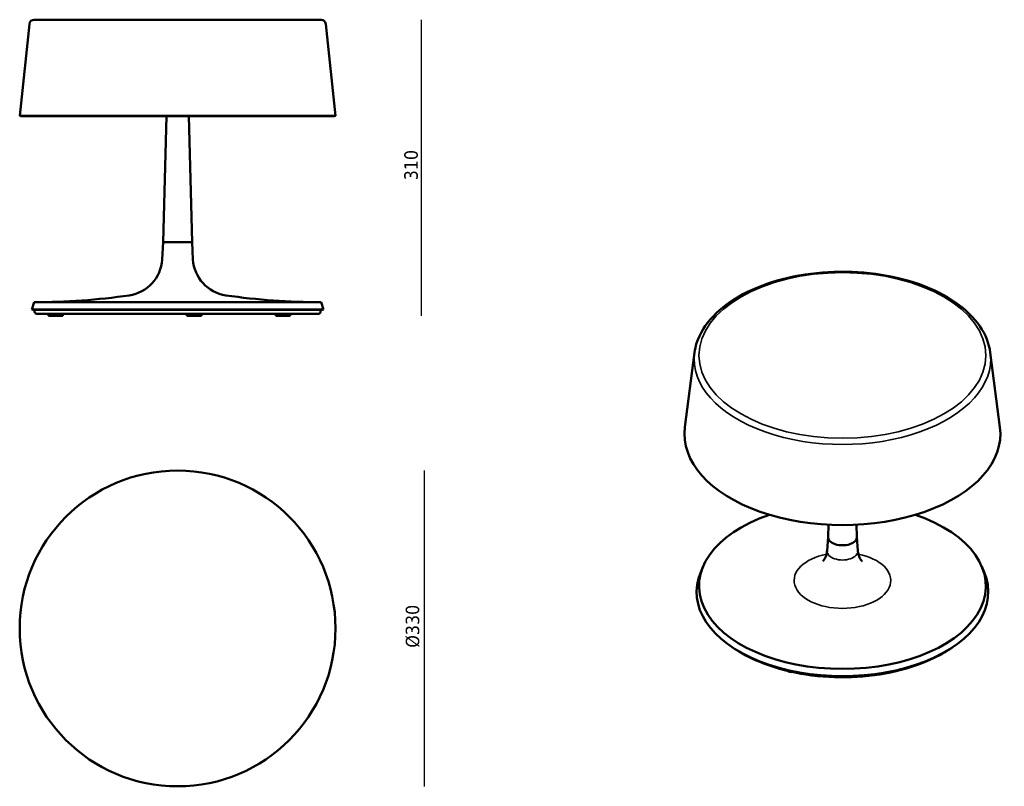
# Model space of a CAD drawing. Header units: millimetres. Extents: x 299 to 1322, y 191 to 987.
import ezdxf

# ---------------------------------------------------------------- set-up
doc = ezdxf.new("R2010")
doc.units = ezdxf.units.MM
doc.header["$LTSCALE"] = 4
for name, color, linetype, lineweight in [('Quota (ISO)', 7, 'Continuous', 25), ('Visibile (ISO)', 7, 'Continuous', 50), ('Visibile sottile (ISO)', 7, 'Continuous', 35)]:
    doc.layers.add(name, color=color, linetype=linetype, lineweight=lineweight)
doc.styles.add('Testo nota (ISO)', font='tahoma.ttf')
doc.dimstyles.new('Default (ISO)', dxfattribs={"dimscale": 4, "dimtxt": 3.5, "dimasz": 2.5, "dimexe": 3.175, "dimexo": 0, "dimgap": 0.762, "dimtad": 1, "dimrnd": 1e-08, "dimzin": 0, "dimtxsty": 'Testo nota (ISO)', "dimcen": 0.09, "dimdle": 10, "dimclrd": 256, "dimclre": 256, "dimclrt": 256, "dimazin": 0, "dimtfac": 1.001486, "dimtmove": 0, "dimatfit": 3, "dimfxl": 1, "dimtolj": 1, "dimtzin": 0, "dimlwd": -1, "dimlwe": -1, "dimarcsym": 0})

# ---------------------------------------------------------------- blocks, each defined once
blk = doc.blocks.new('*D3')
at = {"layer": 'Defpoints', "color": 0, "transparency": 16777216}
for p in [(462.9, 987.3), (572.5, 679.8), (716, 679.8)]:
    blk.add_point(p, dxfattribs=at)
at = {"layer": 'Quota (ISO)', "transparency": 16777216}
blk.add_line((716, 987.3), (716, 679.8), dxfattribs=at)
at = {"layer": 'Quota (ISO)', "transparency": 16777216, "insert": (698.4, 815.2), "char_height": 14, "attachment_point": 1, "rotation": 90, "style": 'Testo nota (ISO)'}
blk.add_mtext('\\A1; \\fTahoma|b0|i0;\\H14.0000;310', dxfattribs=at)
blk = doc.blocks.new('_None')
blk = doc.blocks.new('*D5')
at = {"layer": 'Defpoints', "color": 0, "transparency": 16777216}
for p in [(462.9, 518.9), (462.9, 190.9), (718.9, 190.9)]:
    blk.add_point(p, dxfattribs=at)
at = {"layer": 'Quota (ISO)', "transparency": 16777216}
blk.add_line((718.9, 518.9), (718.9, 190.9), dxfattribs=at)
at = {"layer": 'Quota (ISO)', "transparency": 16777216, "insert": (699.9, 329.7), "char_height": 14, "attachment_point": 1, "rotation": 90, "style": 'Testo nota (ISO)'}
blk.add_mtext('\\A1; \\fTahoma|b0|i0;\\H14.0000;Ø330', dxfattribs=at)

msp = doc.modelspace()

# ---------------------------------------------------------------- linework, layer by layer
at = {"layer": 'Visibile (ISO)'}
for p, q in [((308.96, 982.809), (298.932, 887.287)), ((611.932, 987.287), (313.932, 987.287)), ((616.905, 982.809), (626.932, 887.287)), ((298.932, 887.287), (626.932, 887.287)), ((300.424, 887.13), (298.932, 887.287)), ((300.424, 887.13), (625.441, 887.13)), ((451.376, 887.13), (447.932, 756.287)), ((474.489, 887.13), (477.932, 756.287)), ((625.441, 887.13), (626.932, 887.287)), ((447.932, 756.287), (446.932, 738.287)), ((477.932, 756.287), (447.932, 756.287)), ((477.932, 756.287), (478.932, 738.287)), ((313.932, 693.787), (311.432, 686.287)), ((614.432, 686.287), (311.432, 686.287)), ((312.855, 685.813), (311.432, 686.287)), ((613.009, 685.813), (312.855, 685.813)), ((611.932, 693.787), (313.932, 693.787)), ((314.432, 683.813), (314.432, 685.813)), ((611.432, 683.813), (611.432, 685.813)), ((611.932, 693.787), (614.432, 686.287)), ((613.009, 685.813), (614.432, 686.287)), ((609.432, 681.813), (316.432, 681.813)), ((328.693, 679.813), (328.693, 681.813)), ((328.693, 679.813), (343.693, 679.813)), ((343.693, 679.813), (343.693, 681.813)), ((472.622, 679.813), (472.622, 681.813)), ((472.622, 679.813), (487.622, 679.813)), ((487.622, 679.813), (487.622, 681.813)), ((564.982, 679.813), (564.982, 681.813)), ((564.982, 679.813), (579.982, 679.813)), ((579.982, 679.813), (579.982, 681.813)), ((999.953, 641.489), (989.953, 563.925)), ((1307.048, 641.489), (1317.048, 563.925)), ((1138.906, 462.587), (1138.503, 450.097)), ((1168.095, 462.587), (1168.498, 450.097)), ((1138.506, 450.187), (1137.513, 435.602)), ((1168.495, 450.187), (1169.488, 435.602)), ((1008.699, 419.181), (1006.269, 413.398)), ((1298.303, 419.181), (1300.732, 413.398))]:
    msp.add_line(p, q, dxfattribs=at)
msp.add_circle((462.932, 354.931), 164, dxfattribs=at)
for centre, radius, start, end in [((313.932, 982.287), 5, 90, 174.007383), ((611.932, 982.287), 5, 5.992617, 90), ((406.994, 740.506), 40, 278.258878, 356.82017), ((518.871, 740.506), 40, 183.17983, 261.741122), ((313.932, 1381.641), 687.854, 270, 278.258878), ((611.932, 1381.641), 687.854, 261.741122, 270), ((316.432, 683.813), 2, 180, 270), ((609.432, 683.813), 2, 270, 0)]:
    msp.add_arc(centre, radius, start, end, dxfattribs=at)
for centre, major_axis, start_param, end_param in [((1153.501, 556.897), (164, 0), 3.06729652, 6.35748144), ((1153.501, 398.905), (-149, 0), 5.2465107, 10.46145257), ((1153.501, 449.936), (-15, 0), 6.26457616, 9.44338711), ((1153.501, 392.781), (-151.5, 0), 6.04524418, 9.66271909), ((1101.588, 313.985), (-7.5, 0), 0.83618267, 1.54941078)]:
    msp.add_ellipse(centre, major_axis=major_axis, ratio=0.57735027, start_param=start_param, end_param=end_param, dxfattribs=at)
for points, knots in [([(1307.048, 641.489), (1305.826, 650.974), (1302.106, 660.268), (1290.025, 677.931), (1281.453, 686.249), (1260.243, 700.995), (1247.5, 707.371), (1219.289, 717.417), (1203.823, 721.083), (1171.756, 725.369), (1155.164, 725.995), (1122.482, 724.163), (1106.398, 721.707), (1076.303, 713.928), (1062.3, 708.602), (1037.777, 695.525), (1027.263, 687.77), (1010.982, 670.546), (1005.161, 661.079), (1001.082, 647.974), (1000.372, 644.741), (999.953, 641.489)], [5.57208328, 5.57208328, 5.57208328, 5.57208328, 5.87388487, 5.87388487, 6.19081273, 6.19081273, 6.5159238, 6.5159238, 6.84109125, 6.84109125, 7.16539038, 7.16539038, 7.48952133, 7.48952133, 7.81428795, 7.81428795, 8.1398208, 8.1398208, 8.46160935, 8.46160935, 8.56508366, 8.56508366, 8.56508366, 8.56508366]), ([(1133.125, 424.713), (1133.125, 424.713), (1133.18, 424.758), (1133.526, 425.094), (1134.038, 425.632), (1135.431, 427.774), (1136.359, 429.626), (1137.226, 433.107), (1137.427, 434.338), (1137.513, 435.602)], [3.070414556, 3.070414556, 3.070414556, 3.070414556, 3.147919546, 3.147919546, 3.324951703, 3.324951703, 3.541299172, 3.541299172, 3.644834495, 3.644834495, 3.644834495, 3.644834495]), ([(1169.488, 435.602), (1169.731, 432.03), (1170.96, 428.881), (1172.868, 425.684), (1173.56, 425.003), (1173.846, 424.738), (1173.876, 424.713), (1173.876, 424.713)], [0.581829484, 0.581829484, 0.581829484, 0.581829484, 0.874335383, 0.874335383, 1.099013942, 1.099013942, 1.156249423, 1.156249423, 1.156249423, 1.156249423]), ([(1039.938, 334.885), (1048.054, 329.277), (1057.386, 324.288), (1080.593, 314.726), (1095.018, 310.615), (1125.345, 305.245), (1141.238, 303.983), (1172.9, 304.425), (1188.664, 306.128), (1218.492, 312.334), (1232.55, 316.837), (1253.081, 326.184), (1260.472, 330.331), (1267.063, 334.885)], [2.65394615, 2.65394615, 2.65394615, 2.65394615, 2.90890445, 2.90890445, 3.23110931, 3.23110931, 3.55292852, 3.55292852, 3.87460435, 3.87460435, 4.19647226, 4.19647226, 4.4035226, 4.4035226, 4.4035226, 4.4035226])]:
    msp.add_open_spline(points, degree=3, knots=knots, dxfattribs=at)
at = {"layer": 'Visibile sottile (ISO)'}
msp.add_ellipse((1153.501, 638.547), major_axis=(149, 0), ratio=0.57735027, dxfattribs=at)
for centre, major_axis, start_param, end_param in [((1153.501, 634.891), (153.973, 0), 3.06729652, 6.35748144), ((1153.501, 404.73), (-50.193, 0), 5.04792368, 10.66003958), ((1153.501, 435.239), (-16, 0), 6.24389149, 9.46407178), ((1153.501, 390.761), (148.5, 0), 4.16561267, 5.25916529)]:
    msp.add_ellipse(centre, major_axis=major_axis, ratio=0.57735027, start_param=start_param, end_param=end_param, dxfattribs=at)

# ---------------------------------------------------------------- dimensions: what is measured, and where the dimension line sits
at = {"layer": 'Quota (ISO)'}
for base, p1, p2, angle, text, picture, middle in [((715.982, 679.813), (462.932, 987.287), (572.482, 679.813), 270, ' \\fTahoma|b0|i0;\\H14.0000;310', '*D3', (715.982, 833.55)), ((718.932, 190.931), (462.932, 518.931), (462.932, 190.931), 90, ' \\fTahoma|b0|i0;\\H14.0000;Ø330', '*D5', (718.932, 354.931))]:
    dim = msp.add_linear_dim(base=base, p1=p1, p2=p2, angle=angle, text=text, dimstyle='Default (ISO)', override={"dimgap": 0.762, "dimdec": 2, "dimblk1": 'None', "dimblk2": 'None', "dimsah": 1, "dimdle": 0, "dimse1": 1, "dimse2": 1, "dimtol": 0, "dimlim": 0, "dimtp": 0, "dimtm": 0, "dimtdec": 2, "dimtofl": 0, "dimatfit": 1}, dxfattribs=at)
    dim.commit()
    dim.dimension.update_dxf_attribs({"geometry": picture, "text_midpoint": middle, "dimtype": 160})

doc.saveas('drawing.dxf')
